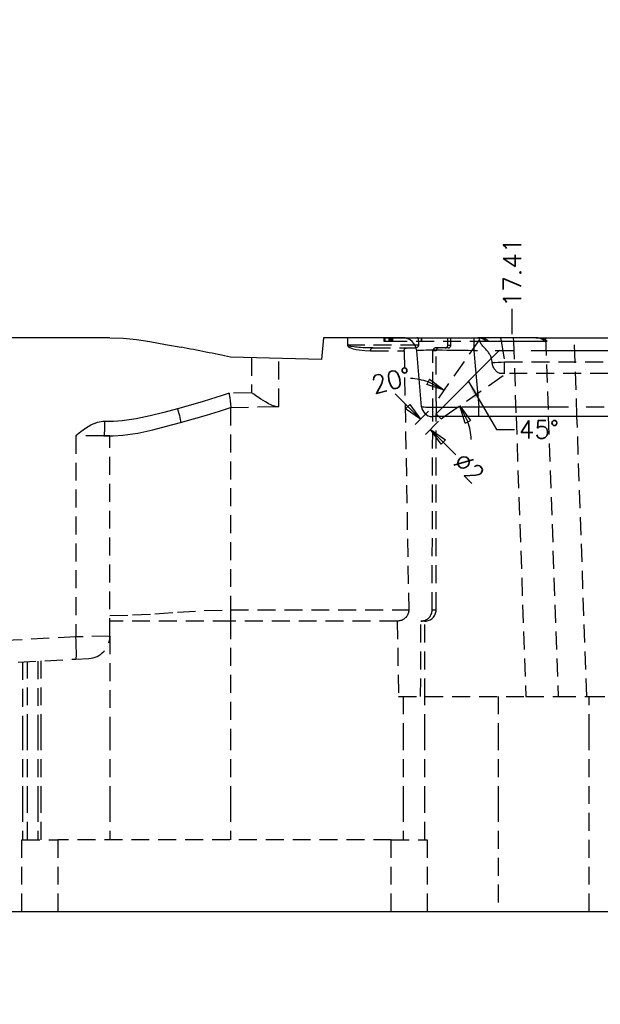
# Model space of a CAD drawing. Extents: x 2651 to 11825, y -3833 to 1075.
# Tile 27 of 256: x 3330 to 3411, y -3416 to -3279. Entities that reach past the tile are written whole.
import ezdxf

# ---------------------------------------------------------------- set-up
doc = ezdxf.new("R2010")
doc.units = 0
doc.header["$LTSCALE"] = 10
for name, pattern in [('CENTER', [2, 1.25, -0.25, 0.25, -0.25]), ('HIDDEN', [0.375, 0.25, -0.125]), ('PHANTOM', [2.5, 1.25, -0.25, 0.25, -0.25, 0.25, -0.25])]:
    doc.linetypes.add(name, pattern=pattern)
doc.layers.get('0').update_dxf_attribs({"linetype": 'CONTINUOUS'})
doc.layers.get('Defpoints').update_dxf_attribs({"linetype": 'CONTINUOUS'})
for name, color, linetype in [('CEN', 1, 'CENTER'), ('DIM', 3, 'CONTINUOUS'), ('LAYER_101', 7, 'CONTINUOUS')]:
    doc.layers.add(name, color=color, linetype=linetype)
doc.styles.get("Standard").update_dxf_attribs({"font": 'romans.shx'})
doc.dimstyles.new('1-1', dxfattribs={"dimtxt": 2.5, "dimasz": 2.5, "dimexe": 1, "dimexo": 0.5, "dimtad": 0, "dimrnd": 1.38778e-17, "dimzin": 9, "dimdsep": 46, "dimtxsty": 'Standard', "dimblk": 'CLOSED', "dimcen": 0, "dimclrd": 3, "dimclre": 3, "dimclrt": 3, "dimazin": 2, "dimtfac": 0.75, "dimtofl": 0, "dimtmove": 0, "dimatfit": 3, "dimfxl": 0, "dimtolj": 1, "dimarcsym": 0})

# ---------------------------------------------------------------- blocks, each defined once
blk = doc.blocks.new('*D604')
at = {"layer": 'Defpoints', "color": 0}
for p in [(3415.68, -3173.36), (3315.68, -3254.36), (3315.68, -3277.56)]:
    blk.add_point(p, dxfattribs=at)
at = {"layer": 'DIM', "color": 3, "lineweight": -2}
blk.add_line((3315.68, -3254.86), (3315.68, -3277.56), dxfattribs=at)
at = {"layer": 'DIM', "color": 3, "insert": (3315.68, -3281.22), "char_height": 2.5, "attachment_point": 5, "rotation": 90}
blk.add_mtext('\\A1;100', dxfattribs=at)
blk = doc.blocks.new('_Closed')
at = {"color": 0, "linetype": 'ByBlock', "lineweight": -2}
for p, q in [((-1, 0.167), (0, 0)), ((-1, 0.167), (-1, -0.167)), ((0, 0), (-1, -0.167)), ((0, 0), (-1, 0))]:
    blk.add_line(p, q, dxfattribs=at)
blk = doc.blocks.new('*D605')
at = {"layer": 'Defpoints', "color": 0}
for p in [(3415.68, -3173.36), (3307.68, -3234.08), (3307.68, -3277.56)]:
    blk.add_point(p, dxfattribs=at)
at = {"layer": 'DIM', "color": 3, "lineweight": -2}
blk.add_line((3307.68, -3234.58), (3307.68, -3277.56), dxfattribs=at)
at = {"layer": 'DIM', "color": 3, "insert": (3307.68, -3281.22), "char_height": 2.5, "attachment_point": 5, "rotation": 90}
blk.add_mtext('\\A1;108', dxfattribs=at)
blk = doc.blocks.new('*D619')
at = {"layer": 'Defpoints', "color": 0}
for p in [(3398.28, -3319.36), (3398.28, -3323.36), (3415.68, -3403.36)]:
    blk.add_point(p, dxfattribs=at)
at = {"layer": 'DIM', "color": 3, "lineweight": -2}
blk.add_line((3398.28, -3322.86), (3398.28, -3319.36), dxfattribs=at)
at = {"layer": 'DIM', "color": 3, "insert": (3398.28, -3314.27), "char_height": 2.5, "attachment_point": 5, "rotation": 90}
blk.add_mtext('\\A1;17.41', dxfattribs=at)
blk = doc.blocks.new('*D622')
at = {"layer": 'Defpoints', "color": 0}
for p in [(3295.68, -3403.36), (3415.68, -3403.36), (3295.68, -3409.36)]:
    blk.add_point(p, dxfattribs=at)
at = {"layer": 'DIM', "color": 3, "lineweight": -2}
blk.add_line((3295.68, -3403.86), (3295.68, -3409.36), dxfattribs=at)
at = {"layer": 'DIM', "color": 3, "insert": (3295.68, -3413.02), "char_height": 2.5, "attachment_point": 5, "rotation": 90}
blk.add_mtext('\\A1;120', dxfattribs=at)
blk = doc.blocks.new('*D625')
at = {"layer": 'Defpoints', "color": 0}
for p in [(3386.97, -3333.25), (3388.38, -3334.67), (3386.91, -3336.14)]:
    blk.add_point(p, dxfattribs=at)
at = {"layer": 'DIM', "color": 3, "lineweight": -2}
for p, q in [((3383.72, -3332.96), (3381.96, -3331.19)), ((3386.62, -3333.6), (3384.78, -3335.44)), ((3388.03, -3335.02), (3386.2, -3336.85)), ((3388.67, -3337.91), (3390.44, -3339.68))]:
    blk.add_line(p, q, dxfattribs=at)
at = {"layer": 'DIM', "color": 3, "lineweight": -2, "xscale": 2.5, "yscale": 2.5, "zscale": 2.5}
for p, rotation in [((3385.49, -3334.73), 315), ((3386.91, -3336.14), 135)]:
    blk.add_blockref('_Closed', p, dxfattribs=dict(at, rotation=rotation))
at = {"layer": 'DIM', "color": 3, "insert": (3392.27, -3341.51), "char_height": 2.5, "attachment_point": 5, "rotation": 315}
blk.add_mtext('\\A1;%%c2', dxfattribs=at)
blk = doc.blocks.new('*D628')
at = {"layer": 'Defpoints', "color": 0}
for p in [(3393.73, -3323.6), (3397.39, -3328.36), (3390.34, -3332.03), (3386.97, -3333.25), (3388.38, -3334.67)]:
    blk.add_point(p, dxfattribs=at)
at = {"layer": 'DIM', "color": 3, "lineweight": -2}
for start, end in [(71.0994, 87.1988), (2.8012, 18.9006)]:
    blk.add_arc((3383.67, -3337.97), 8.93, start, end, dxfattribs=at)
at = {"layer": 'DIM', "color": 3, "lineweight": -2, "xscale": 2.5, "yscale": 2.5, "zscale": 2.5}
for p, rotation in [((3388.79, -3330.66), 333.0497080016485), ((3390.98, -3332.85), 116.9502919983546)]:
    blk.add_blockref('_Closed', p, dxfattribs=dict(at, rotation=rotation))
at = {"layer": 'DIM', "color": 3, "insert": (3381.43, -3329.33), "char_height": 2.5, "attachment_point": 5, "rotation": 14.5073}
blk.add_mtext('\\A1;20°', dxfattribs=at)

msp = doc.modelspace()

# ---------------------------------------------------------------- linework, layer by layer
at = {"layer": 'CEN'}
msp.add_line((3387.677, -3333.958), (3398.277, -3323.358), dxfattribs=at)
at = {"layer": 'LAYER_101', "color": 0, "linetype": 'Continuous'}
for p, q in [((3342.192, -3323.358), (3317.684, -3323.358)), ((3371.986, -3323.358), (3371.719, -3326.413)), ((3382.977, -3323.358), (3371.986, -3323.358)), ((3382.977, -3323.358), (3392.938, -3323.358)), ((3392.938, -3323.358), (3393.487, -3323.358)), ((3401.584, -3323.358), (3393.487, -3323.358)), ((3394.686, -3323.858), (3402.783, -3323.858)), ((3401.584, -3323.358), (3429.784, -3323.358)), ((3385.652, -3332.989), (3384.969, -3325.184)), ((3371.719, -3326.413), (3359.032, -3326.081)), ((3444.222, -3334.358), (3387.146, -3334.358)), ((3317.684, -3403.358), (3513.684, -3403.358))]:
    msp.add_line(p, q, dxfattribs=at)
at = {"layer": 'LAYER_101', "color": 6, "linetype": 'HIDDEN'}
for p, q in [((3375.326, -3323.358), (3375.326, -3324.394)), ((3375.326, -3324.394), (3375.386, -3324.394)), ((3375.386, -3324.394), (3375.386, -3323.358)), ((3385.22, -3324.394), (3375.386, -3324.394)), ((3377.461, -3323.358), (3377.461, -3323.378)), ((3380.709, -3323.378), (3377.461, -3323.378)), ((3377.474, -3323.378), (3377.474, -3323.358)), ((3380.391, -3323.378), (3380.391, -3323.858)), ((3380.391, -3323.858), (3381.142, -3323.858)), ((3380.522, -3323.378), (3380.522, -3323.858)), ((3380.709, -3323.358), (3380.709, -3323.378)), ((3380.709, -3323.378), (3381.344, -3323.378)), ((3380.851, -3323.378), (3380.851, -3323.358)), ((3381.142, -3323.858), (3381.142, -3323.358)), ((3381.142, -3323.858), (3394.686, -3323.858)), ((3381.289, -3323.358), (3381.289, -3323.378)), ((3381.289, -3323.378), (3381.289, -3323.858)), ((3381.344, -3323.378), (3381.344, -3323.858)), ((3381.344, -3323.378), (3381.492, -3323.378)), ((3381.458, -3323.858), (3381.458, -3323.378)), ((3381.492, -3323.858), (3381.492, -3323.378)), ((3381.492, -3323.378), (3383.259, -3323.378)), ((3381.605, -3323.378), (3381.605, -3323.858)), ((3381.76, -3323.378), (3381.76, -3323.358)), ((3381.77, -3323.358), (3381.77, -3323.378)), ((3383.259, -3323.378), (3385.007, -3323.378)), ((3385.007, -3323.378), (3385.007, -3323.358)), ((3385.118, -3323.378), (3385.007, -3323.378)), ((3385.118, -3323.358), (3385.118, -3323.378)), ((3385.197, -3323.358), (3385.22, -3324.394)), ((3385.588, -3323.358), (3385.588, -3323.858)), ((3385.703, -3323.858), (3385.703, -3323.358)), ((3393.727, -3323.601), (3387.677, -3332.241)), ((3389.316, -3324.394), (3389.319, -3323.358)), ((3389.316, -3324.394), (3389.75, -3324.394)), ((3389.75, -3324.394), (3389.75, -3323.358)), ((3393.765, -3323.818), (3393.684, -3323.358)), ((3396.639, -3323.358), (3396.727, -3323.858)), ((3396.727, -3323.858), (3397.229, -3326.705)), ((3398.444, -3323.358), (3398.461, -3323.858)), ((3398.461, -3323.858), (3398.828, -3334.358)), ((3402.783, -3323.858), (3402.956, -3323.858)), ((3402.938, -3323.358), (3403.322, -3334.358)), ((3402.956, -3323.858), (3403.147, -3323.858)), ((3407.32, -3334.358), (3406.936, -3323.358)), ((3378.545, -3325.172), (3383.22, -3325.172)), ((3378.838, -3324.783), (3384.806, -3324.783)), ((3383.22, -3325.172), (3383.864, -3361.313)), ((3387.209, -3334.358), (3387.237, -3325.172)), ((3387.677, -3325.172), (3387.237, -3325.172)), ((3388.925, -3324.783), (3387.628, -3324.783)), ((3387.677, -3332.241), (3387.677, -3325.172)), ((3389.361, -3324.783), (3388.925, -3324.783)), ((3361.947, -3326.158), (3361.947, -3331.033)), ((3365.737, -3332.932), (3365.737, -3326.257)), ((3397.229, -3328.358), (3397.229, -3326.705)), ((3397.229, -3326.705), (3434.139, -3326.705)), ((3388.823, -3334.358), (3397.392, -3328.358)), ((3397.229, -3328.358), (3396.807, -3328.358)), ((3434.139, -3328.358), (3397.229, -3328.358)), ((3361.947, -3331.033), (3358.803, -3331.115)), ((3387.677, -3332.241), (3387.675, -3333.956)), ((3387.677, -3332.241), (3387.677, -3332.241)), ((3387.677, -3332.241), (3387.677, -3332.241)), ((3359.032, -3333.107), (3365.3, -3332.943)), ((3359.033, -3333.107), (3359.032, -3333.107)), ((3359.032, -3333.107), (3359.032, -3361.313)), ((3365.3, -3332.943), (3365.737, -3332.932)), ((3387.675, -3333.956), (3388.384, -3334.665)), ((3387.677, -3334.358), (3387.677, -3333.958)), ((3387.12, -3361.313), (3387.209, -3334.358)), ((3387.677, -3361.313), (3387.677, -3334.358)), ((3388.384, -3334.665), (3388.823, -3334.358)), ((3398.828, -3334.358), (3400.19, -3373.358)), ((3403.322, -3334.358), (3404.684, -3373.358)), ((3408.682, -3373.358), (3407.32, -3334.358)), ((3341.343, -3337.042), (3337.453, -3337.042)), ((3337.453, -3337.042), (3337.453, -3365.073)), ((3342.192, -3337.042), (3341.343, -3337.042)), ((3342.192, -3364.979), (3342.192, -3337.042)), ((3359.032, -3361.313), (3359.032, -3362.868)), ((3359.032, -3361.313), (3383.864, -3361.313)), ((3387.12, -3361.313), (3387.677, -3361.313)), ((3359.032, -3362.868), (3342.192, -3362.868)), ((3382.264, -3362.868), (3359.032, -3362.868)), ((3359.032, -3362.868), (3359.032, -3378.358)), ((3382.264, -3362.868), (3382.43, -3373.358)), ((3385.519, -3373.358), (3385.556, -3362.868)), ((3386.123, -3362.868), (3385.556, -3362.868)), ((3386.123, -3373.358), (3386.123, -3362.868)), ((3337.453, -3365.073), (3295.684, -3367.262)), ((3342.192, -3364.979), (3337.453, -3365.073)), ((3342.192, -3364.979), (3342.192, -3378.358)), ((3295.684, -3370.358), (3337.453, -3368.169)), ((3337.453, -3368.169), (3339.254, -3368.075)), ((3330.015, -3368.559), (3330.015, -3378.358)), ((3330.685, -3378.358), (3330.685, -3368.524)), ((3332.154, -3368.447), (3332.154, -3378.358)), ((3332.606, -3378.358), (3332.606, -3368.423)), ((3382.43, -3373.358), (3400.19, -3373.358)), ((3383.099, -3373.358), (3383.099, -3378.358)), ((3386.123, -3378.358), (3386.123, -3373.358)), ((3396.334, -3373.358), (3396.334, -3378.358)), ((3400.19, -3373.358), (3404.684, -3373.358)), ((3404.684, -3373.358), (3408.682, -3373.358)), ((3408.682, -3373.358), (3422.687, -3373.358)), ((3409.034, -3378.358), (3409.034, -3373.358)), ((3330.015, -3378.358), (3330.015, -3388.358)), ((3330.685, -3388.358), (3330.685, -3378.358)), ((3332.154, -3378.358), (3332.154, -3388.358)), ((3332.606, -3388.358), (3332.606, -3378.358)), ((3342.192, -3378.358), (3342.192, -3388.358)), ((3359.032, -3378.358), (3359.032, -3388.358)), ((3383.099, -3378.358), (3383.099, -3388.358)), ((3386.123, -3388.358), (3386.123, -3378.358)), ((3396.334, -3378.358), (3396.334, -3388.358)), ((3409.034, -3388.358), (3409.034, -3378.358)), ((3330.015, -3388.358), (3330.015, -3393.358)), ((3330.685, -3393.358), (3330.685, -3388.358)), ((3332.154, -3388.358), (3332.154, -3393.358)), ((3332.606, -3393.358), (3332.606, -3388.358)), ((3342.192, -3388.358), (3342.192, -3393.358)), ((3359.032, -3388.358), (3359.032, -3393.358)), ((3383.099, -3388.358), (3383.099, -3393.358)), ((3386.123, -3393.358), (3386.123, -3388.358)), ((3396.334, -3388.358), (3396.334, -3403.358)), ((3409.034, -3403.358), (3409.034, -3388.358)), ((3329.934, -3403.358), (3329.934, -3393.358)), ((3329.934, -3393.358), (3334.934, -3393.358)), ((3381.434, -3393.358), (3334.934, -3393.358)), ((3334.934, -3393.358), (3334.934, -3403.358)), ((3381.434, -3403.358), (3381.434, -3393.358)), ((3381.434, -3393.358), (3386.434, -3393.358)), ((3386.434, -3393.358), (3386.434, -3403.358))]:
    msp.add_line(p, q, dxfattribs=at)
at = {"layer": 'LAYER_101', "color": 253, "linetype": 'PHANTOM'}
for p, q in [((3392.938, -3323.358), (3392.938, -3325.184)), ((3392.938, -3325.184), (3393.621, -3332.989)), ((3438.43, -3325.184), (3392.938, -3325.184)), ((3393.621, -3334.358), (3393.621, -3332.989)), ((3393.621, -3332.989), (3437.747, -3332.989))]:
    msp.add_line(p, q, dxfattribs=at)
at = {"layer": 'LAYER_101', "color": 0, "linetype": 'Continuous'}
for points in [[(3342.192, -3323.358, 0), (3344.057, -3323.43, 0), (3345.914, -3323.622, 0), (3347.764, -3323.9, 0), (3349.941, -3324.29, 0), (3352.118, -3324.694, 0)], [(3393.487, -3323.358, 0), (3393.634, -3323.364, 0), (3393.781, -3323.384, 0), (3393.929, -3323.418, 0), (3394.079, -3323.467, 0), (3394.23, -3323.534, 0), (3394.382, -3323.619, 0), (3394.535, -3323.726, 0), (3394.686, -3323.858, 0)], [(3402.783, -3323.858, 0), (3402.632, -3323.726, 0), (3402.479, -3323.619, 0), (3402.326, -3323.534, 0), (3402.175, -3323.467, 0), (3402.026, -3323.418, 0), (3401.877, -3323.384, 0), (3401.73, -3323.364, 0), (3401.584, -3323.358, 0)]]:
    msp.add_polyline3d(points, dxfattribs=at)
at = {"layer": 'LAYER_101', "color": 6, "linetype": 'HIDDEN'}
for points in [[(3375.326, -3324.394, 0), (3375.326, -3324.408, 0), (3375.328, -3324.422, 0), (3375.33, -3324.435, 0), (3375.334, -3324.448, 0), (3375.338, -3324.461, 0), (3375.342, -3324.473, 0), (3375.351, -3324.492, 0), (3375.361, -3324.51, 0), (3375.372, -3324.526, 0), (3375.393, -3324.552, 0), (3375.414, -3324.576, 0), (3375.438, -3324.598, 0), (3375.461, -3324.618, 0), (3375.527, -3324.666, 0), (3375.595, -3324.706, 0), (3375.665, -3324.742, 0), (3375.878, -3324.83, 0), (3376.092, -3324.898, 0), (3376.518, -3324.999, 0), (3376.939, -3325.068, 0), (3377.76, -3325.149, 0), (3378.545, -3325.172, 0)], [(3378.838, -3324.783, 0), (3378.581, -3324.782, 0), (3378.228, -3324.777, 0), (3377.826, -3324.766, 0), (3377.473, -3324.752, 0), (3377.155, -3324.735, 0), (3376.905, -3324.718, 0), (3376.672, -3324.699, 0), (3376.459, -3324.678, 0), (3376.264, -3324.655, 0), (3375.803, -3324.581, 0), (3375.695, -3324.556, 0), (3375.58, -3324.524, 0), (3375.525, -3324.504, 0), (3375.472, -3324.481, 0), (3375.453, -3324.471, 0), (3375.437, -3324.461, 0), (3375.418, -3324.447, 0), (3375.413, -3324.443, 0), (3375.409, -3324.439, 0), (3375.405, -3324.435, 0), (3375.401, -3324.432, 0), (3375.398, -3324.427, 0), (3375.396, -3324.424, 0), (3375.395, -3324.421, 0), (3375.393, -3324.417, 0), (3375.391, -3324.413, 0), (3375.389, -3324.407, 0), (3375.388, -3324.401, 0), (3375.386, -3324.394, 0)], [(3385.22, -3324.394, 0), (3385.22, -3324.421, 0), (3385.218, -3324.447, 0), (3385.213, -3324.474, 0), (3385.207, -3324.501, 0), (3385.197, -3324.529, 0), (3385.186, -3324.556, 0), (3385.171, -3324.584, 0), (3385.155, -3324.609, 0), (3385.136, -3324.634, 0), (3385.116, -3324.656, 0), (3385.093, -3324.678, 0), (3385.069, -3324.697, 0), (3385.042, -3324.716, 0), (3385.014, -3324.732, 0), (3384.985, -3324.746, 0), (3384.954, -3324.758, 0), (3384.92, -3324.768, 0), (3384.886, -3324.776, 0), (3384.85, -3324.781, 0), (3384.815, -3324.783, 0), (3384.806, -3324.783, 0)], [(3395.5, -3326.836, 0), (3395.484, -3326.672, 0), (3395.458, -3326.507, 0), (3395.421, -3326.339, 0), (3395.373, -3326.173, 0), (3395.335, -3326.065, 0), (3395.291, -3325.959, 0), (3395.243, -3325.856, 0), (3395.188, -3325.751, 0), (3395.129, -3325.649, 0), (3395.067, -3325.551, 0), (3394.995, -3325.447, 0), (3394.921, -3325.347, 0), (3394.845, -3325.25, 0), (3394.727, -3325.109, 0), (3394.609, -3324.974, 0), (3394.465, -3324.817, 0), (3394.329, -3324.669, 0), (3394.199, -3324.524, 0), (3394.082, -3324.388, 0), (3393.983, -3324.26, 0), (3393.9, -3324.139, 0), (3393.834, -3324.019, 0), (3393.787, -3323.905, 0), (3393.765, -3323.818, 0)], [(3394.99, -3323.858, 0), (3394.836, -3323.726, 0), (3394.68, -3323.618, 0), (3394.525, -3323.533, 0), (3394.372, -3323.467, 0), (3394.22, -3323.418, 0), (3394.069, -3323.384, 0), (3393.92, -3323.364, 0), (3393.772, -3323.358, 0)], [(3401.929, -3323.358, 0), (3402.077, -3323.364, 0), (3402.226, -3323.384, 0), (3402.376, -3323.418, 0), (3402.528, -3323.467, 0), (3402.682, -3323.533, 0), (3402.837, -3323.618, 0), (3402.993, -3323.726, 0), (3403.147, -3323.858, 0)], [(3378.545, -3325.172, 0), (3378.55, -3325.104, 0), (3378.563, -3325.039, 0), (3378.584, -3324.977, 0), (3378.614, -3324.922, 0), (3378.65, -3324.874, 0), (3378.691, -3324.835, 0), (3378.738, -3324.806, 0), (3378.787, -3324.789, 0), (3378.838, -3324.783, 0)], [(3383.22, -3325.172, 0), (3383.221, -3325.141, 0), (3383.224, -3325.111, 0), (3383.23, -3325.081, 0), (3383.238, -3325.051, 0), (3383.249, -3325.022, 0), (3383.262, -3324.995, 0), (3383.278, -3324.968, 0), (3383.296, -3324.942, 0), (3383.315, -3324.919, 0), (3383.337, -3324.897, 0), (3383.361, -3324.876, 0), (3383.386, -3324.857, 0), (3383.414, -3324.839, 0), (3383.442, -3324.824, 0), (3383.473, -3324.811, 0), (3383.505, -3324.801, 0), (3383.535, -3324.793, 0), (3383.565, -3324.787, 0), (3383.597, -3324.784, 0), (3383.628, -3324.783, 0)], [(3395.5, -3326.836, 0), (3395.894, -3326.819, 0), (3396.32, -3326.791, 0), (3396.769, -3326.753, 0), (3397.229, -3326.705, 0)], [(3396.807, -3328.358, 0), (3396.691, -3328.351, 0), (3396.576, -3328.331, 0), (3396.461, -3328.295, 0), (3396.349, -3328.245, 0), (3396.244, -3328.182, 0), (3396.142, -3328.107, 0), (3396.074, -3328.047, 0), (3396.008, -3327.982, 0), (3395.945, -3327.911, 0), (3395.859, -3327.801, 0), (3395.779, -3327.68, 0), (3395.705, -3327.546, 0), (3395.639, -3327.404, 0), (3395.589, -3327.271, 0), (3395.549, -3327.133, 0), (3395.527, -3327.036, 0), (3395.511, -3326.937, 0), (3395.5, -3326.836, 0)], [(3358.803, -3331.115, 0), (3357.851, -3331.416, 0), (3356.965, -3331.694, 0), (3355.195, -3332.241, 0), (3353.419, -3332.767, 0), (3351.633, -3333.262, 0)], [(3358.803, -3331.115, 0), (3358.806, -3331.132, 0), (3358.823, -3331.234, 0), (3358.839, -3331.336, 0), (3358.856, -3331.438, 0), (3358.872, -3331.54, 0), (3358.896, -3331.699, 0), (3358.919, -3331.855, 0), (3358.941, -3332.01, 0), (3358.962, -3332.159, 0), (3358.98, -3332.295, 0), (3358.996, -3332.423, 0), (3359.01, -3332.546, 0), (3359.022, -3332.658, 0), (3359.032, -3332.756, 0), (3359.039, -3332.844, 0), (3359.044, -3332.921, 0), (3359.047, -3332.986, 0), (3359.047, -3333.036, 0), (3359.045, -3333.073, 0), (3359.04, -3333.097, 0), (3359.033, -3333.107, 0)], [(3365.3, -3332.943, 0), (3365.221, -3332.94, 0), (3365.135, -3332.927, 0), (3365.044, -3332.906, 0), (3364.945, -3332.875, 0), (3364.84, -3332.835, 0), (3364.731, -3332.789, 0), (3364.535, -3332.696, 0), (3364.33, -3332.586, 0), (3364.11, -3332.461, 0), (3363.883, -3332.323, 0), (3363.567, -3332.124, 0), (3363.242, -3331.911, 0), (3362.902, -3331.683, 0), (3362.556, -3331.449, 0), (3362.258, -3331.245, 0), (3361.957, -3331.04, 0), (3361.947, -3331.033, 0)], [(3351.633, -3333.262, 0), (3349.722, -3333.774, 0), (3347.805, -3334.265, 0), (3345.87, -3334.681, 0), (3343.903, -3334.962, 0), (3342.679, -3335.037, 0), (3341.448, -3335.042, 0)], [(3351.633, -3333.262, 0), (3351.72, -3333.598, 0), (3351.802, -3333.923, 0), (3351.875, -3334.229, 0), (3351.937, -3334.505, 0), (3351.987, -3334.743, 0), (3352.023, -3334.936, 0), (3352.045, -3335.079, 0), (3352.05, -3335.166, 0), (3352.041, -3335.195, 0)], [(3352.041, -3335.195, 0), (3352.041, -3335.195, 0), (3353.867, -3334.689, 0), (3355.672, -3334.154, 0), (3357.458, -3333.602, 0), (3359.032, -3333.107, 0), (3359.033, -3333.107, 0)], [(3341.448, -3335.042, 0), (3341.199, -3335.052, 0), (3340.952, -3335.08, 0), (3340.707, -3335.125, 0), (3340.398, -3335.206, 0), (3340.096, -3335.31, 0), (3339.801, -3335.434, 0), (3339.514, -3335.575, 0), (3338.796, -3336.009, 0), (3338.118, -3336.507, 0), (3337.462, -3337.035, 0), (3337.453, -3337.042, 0)], [(3341.448, -3335.042, 0), (3341.446, -3335.389, 0), (3341.442, -3335.726, 0), (3341.434, -3336.042, 0), (3341.423, -3336.328, 0), (3341.41, -3336.574, 0), (3341.396, -3336.774, 0), (3341.379, -3336.922, 0), (3341.361, -3337.012, 0), (3341.343, -3337.042, 0)], [(3341.343, -3337.042, 0), (3342.668, -3337.029, 0), (3343.989, -3336.953, 0), (3346.091, -3336.654, 0), (3348.168, -3336.209, 0), (3350.107, -3335.713, 0), (3352.041, -3335.195, 0), (3352.041, -3335.195, 0)], [(3342.192, -3362.09, 0), (3345.335, -3362.019, 0), (3348.479, -3361.846, 0), (3351.622, -3361.632, 0), (3355.327, -3361.409, 0), (3359.032, -3361.313, 0)], [(3383.864, -3361.313, 0), (3383.861, -3361.437, 0), (3383.848, -3361.56, 0), (3383.823, -3361.685, 0), (3383.788, -3361.808, 0), (3383.744, -3361.924, 0), (3383.69, -3362.035, 0), (3383.625, -3362.145, 0), (3383.552, -3362.25, 0), (3383.471, -3362.345, 0), (3383.383, -3362.434, 0), (3383.286, -3362.518, 0), (3383.182, -3362.594, 0), (3383.071, -3362.661, 0), (3382.956, -3362.719, 0), (3382.833, -3362.769, 0), (3382.706, -3362.809, 0), (3382.598, -3362.834, 0), (3382.489, -3362.853, 0), (3382.376, -3362.864, 0), (3382.264, -3362.868, 0)], [(3385.556, -3362.868, 0), (3385.643, -3362.865, 0), (3385.729, -3362.858, 0), (3385.858, -3362.838, 0), (3385.986, -3362.807, 0), (3386.111, -3362.766, 0), (3386.232, -3362.714, 0), (3386.348, -3362.652, 0), (3386.459, -3362.581, 0), (3386.563, -3362.5, 0), (3386.66, -3362.412, 0), (3386.749, -3362.315, 0), (3386.83, -3362.211, 0), (3386.903, -3362.1, 0), (3386.965, -3361.984, 0), (3387.017, -3361.863, 0), (3387.059, -3361.738, 0), (3387.09, -3361.61, 0), (3387.11, -3361.48, 0), (3387.117, -3361.397, 0), (3387.12, -3361.313, 0)], [(3337.453, -3368.169, 0), (3337.479, -3368.12, 0), (3337.499, -3367.979, 0), (3337.513, -3367.75, 0), (3337.519, -3367.439, 0), (3337.519, -3367.057, 0), (3337.512, -3366.614, 0), (3337.499, -3366.124, 0), (3337.479, -3365.602, 0), (3337.453, -3365.073, 0)]]:
    msp.add_polyline3d(points, dxfattribs=at)
at = {"layer": 'LAYER_101', "color": 253, "linetype": 'PHANTOM'}
for points in [[(3392.938, -3325.184, 0), (3392.159, -3325.168, 0), (3391.386, -3325.154, 0), (3390.626, -3325.141, 0), (3389.888, -3325.131, 0), (3389.179, -3325.123, 0), (3388.506, -3325.117, 0), (3387.875, -3325.114, 0), (3387.293, -3325.112, 0), (3386.767, -3325.114, 0), (3386.3, -3325.117, 0), (3385.899, -3325.123, 0), (3385.566, -3325.131, 0), (3385.305, -3325.141, 0), (3385.118, -3325.154, 0), (3385.005, -3325.168, 0), (3384.969, -3325.184, 0)], [(3385.652, -3332.989, 0), (3385.691, -3333.001, 0), (3385.806, -3333.011, 0), (3385.996, -3333.021, 0), (3386.259, -3333.028, 0), (3386.593, -3333.034, 0), (3386.995, -3333.039, 0), (3387.461, -3333.041, 0), (3387.987, -3333.042, 0), (3388.567, -3333.041, 0), (3389.196, -3333.039, 0), (3389.867, -3333.034, 0), (3390.574, -3333.028, 0), (3391.311, -3333.021, 0), (3392.069, -3333.011, 0), (3392.841, -3333.001, 0), (3393.621, -3332.989, 0)]]:
    msp.add_polyline3d(points, dxfattribs=at)
at = {"layer": 'LAYER_101', "color": 0, "linetype": 'Continuous'}
for centre, radius, start, end in [((3382.977, -3325.358), 2, 5, 90), ((3311.384, -3545.576), 224.606, 77.75236, 79.55123), ((3387.146, -3332.858), 1.5, 185, 270)]:
    msp.add_arc(centre, radius, start, end, dxfattribs=at)
at = {"layer": 'LAYER_101', "color": 6, "linetype": 'HIDDEN'}
for centre, radius, start, end in [((3388.925, -3324.392), 0.39, 269.9441, 359.73104), ((3389.361, -3324.394), 0.389, 270, 0), ((3387.627, -3325.173), 0.39, 89.92882, 179.73155), ((3388.066, -3325.172), 0.389, 90, 180), ((3386.123, -3361.313), 1.554, 270, 0), ((3339.092, -3364.979), 3.1, 273, 0)]:
    msp.add_arc(centre, radius, start, end, dxfattribs=at)

# ---------------------------------------------------------------- texts
at = {"layer": 'DIM', "color": 3, "insert": (3399.237, -3336.141), "char_height": 2.5, "attachment_point": 4}
msp.add_mtext('\\A1;45%%d', dxfattribs=at)

# ---------------------------------------------------------------- dimensions: what is measured, and where the dimension line sits
at = {"layer": 'DIM'}
for feature_location, offset, origin, picture, middle in [((3307.684, -3234.076), (0, -43.483), (3415.684, -3173.358), '*D605', (3307.684, -3281.219)), ((3315.684, -3254.358), (0, -23.201), (3415.684, -3173.358), '*D604', (3315.684, -3281.219)), ((3398.277, -3323.358), (0, 4), (3415.684, -3403.358), '*D619', (3398.277, -3314.269)), ((3295.684, -3403.358), (0, -6), (3415.684, -3403.358), '*D622', (3295.684, -3413.019))]:
    dim = msp.add_ordinate_dim(feature_location=feature_location, offset=offset, dtype=1, origin=origin, dimstyle='1-1', dxfattribs=at)
    dim.commit()
    dim.dimension.update_dxf_attribs({"geometry": picture, "text_midpoint": middle})
dim = msp.add_angular_dim_2l(base=(3390.335, -3332.034), line1=((3393.727, -3323.601), (3386.97, -3333.251)), line2=((3388.384, -3334.665), (3397.392, -3328.358)), dimstyle='1-1', dxfattribs=at)
dim.commit()
dim.dimension.update_dxf_attribs({"geometry": '*D628', "text_midpoint": (3381.431, -3329.326), "dimtype": 162})
dim = msp.add_linear_dim(base=(3386.906, -3336.143), p1=(3386.97, -3333.251), p2=(3388.384, -3334.665), angle=315, text='%%c<>', dimstyle='1-1', dxfattribs=at)
dim.commit()
dim.dimension.update_dxf_attribs({"geometry": '*D625', "text_midpoint": (3392.273, -3341.51), "dimtype": 161})

# ---------------------------------------------------------------- leaders
at = {"layer": 'DIM', "annotation_type": 0, "has_hookline": 1, "hookline_direction": 0, "text_width": 5}
msp.add_leader([(3392.177, -3329.458), (3396.112, -3336.141), (3398.612, -3336.141)], dimstyle='1-1', dxfattribs=at)

doc.saveas('drawing.dxf')
